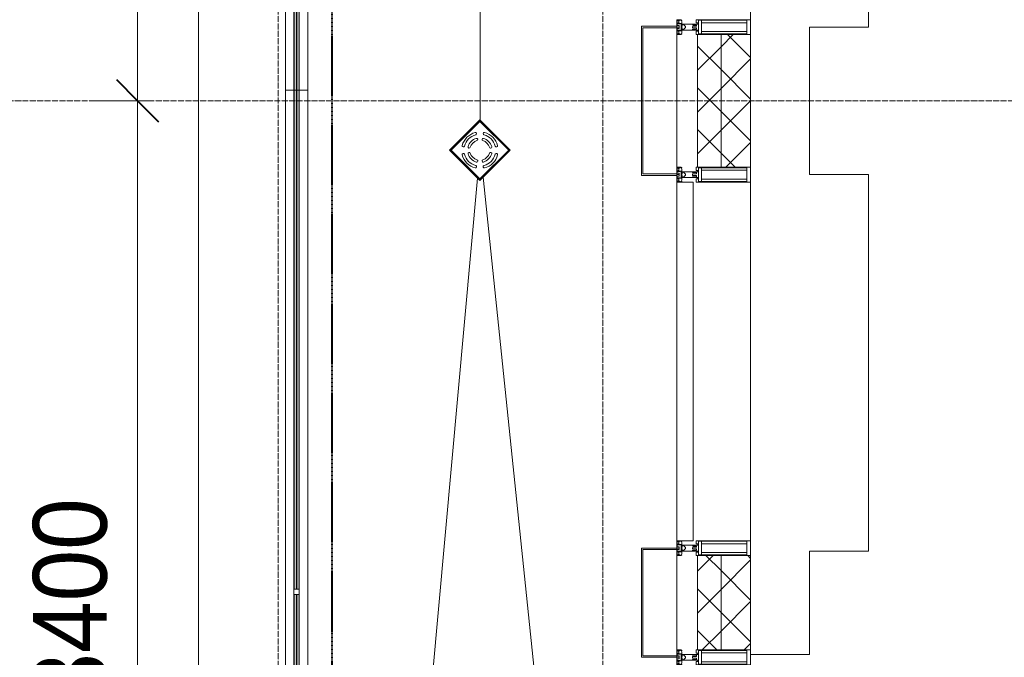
# Model space of a CAD drawing. Header units: millimetres. Extents: x 5617 to 101473, y 7718 to 212653.
# Tile 8 of 66: x 26655 to 29990, y 20315 to 22475. Entities that reach past the tile are written whole.
import ezdxf

# ---------------------------------------------------------------- set-up
doc = ezdxf.new("R2010")
doc.units = ezdxf.units.MM
for name, pattern in [('ADSK_Линия сетки', [25, 20, -2.5, 0, -2.5]), ('Линия сетки', [25, 20, -2.5, 0, -2.5]), ('Штрих_3_1_5_', [4.5, 3, -1.5]), ('Штриховая_ш3 п1_5', [4.5, 3, -1.5])]:
    doc.linetypes.add(name, pattern=pattern)
doc.layers.add('_Разделитель помещений_', color=4, linetype='Штриховая_ш3 п1_5', lineweight=40, true_color=0x00ffff)
for name, color, linetype, lineweight in [('Арматура трубопроводов', 7, 'Continuous', 18), ('Балясины', 7, 'Continuous', 30), ('Импосты витража', 7, 'Continuous', 18), ('Колонны', 7, 'Continuous', 18), ('Ограждение', 7, 'Continuous', 18), ('Оси', 7, 'Continuous', 9), ('Панели витража', 7, 'Continuous', 18), ('Перекрытия', 7, 'Continuous', 18), ('Поручни', 7, 'Continuous', 18), ('Размеры', 7, 'Continuous', 9), ('Размеры-100', 7, 'Continuous', 9), ('Сантехнические приборы', 7, 'Continuous', 18), ('Стены разрез', 7, 'Continuous', 40), ('Стены штриховка', 7, 'Continuous', 40), ('Элементы узлов', 7, 'Continuous', 18)]:
    doc.layers.add(name, color=color, linetype=linetype, lineweight=lineweight)
doc.styles.add('Arial', font='arial.ttf', dxfattribs={"width": 0.9, "height": 250})
doc.dimstyles.new('Основной_2_5_мм', dxfattribs={"dimscale": 304.8, "dimtxt": 255.06485, "dimasz": 0.463911, "dimexe": 0.492126, "dimexo": 0.492126, "dimgap": 0.098425, "dimtad": 1, "dimdec": 0, "dimdsep": 46, "dimtxsty": 'Arial', "dimblk1": 'OBLIQUE', "dimblk2": 'OBLIQUE', "dimsah": 1, "dimcen": 0.09, "dimdle": 0.492126, "dimazin": 2, "dimtfac": 1, "dimtdec": 4, "dimtix": 1, "dimtmove": 0, "dimatfit": 3, "dimfxl": 1, "dimtvp": 1, "dimtolj": 1, "dimtzin": 0, "dimlwd": 20, "dimlwe": 20, "dimarcsym": 2})
pattern_1 = [(45, (0, 0), (-70.71068, 70.71068), []), (135, (0, 0), (-70.71068, -70.71068), [])]

# ---------------------------------------------------------------- blocks, each defined once
blk = doc.blocks.new('135_SLK_K4_AR_rvt-1-МКСС_К4_L19_64_800_')
at = {"layer": '_Разделитель помещений_', "color": 131, "linetype": 'Штрих_3_1_5_', "true_color": 0xaaffff}
blk.add_line((103432.5, 15682.5), (103432.5, 23882.5), dxfattribs=at)
at = {"layer": 'Перекрытия', "color": 253, "true_color": 0xaaaaaa}
for p, q in [((105249.8, 23650), (105249.8, 22450)), ((105249.8, 22450), (105049.8, 22450)), ((105049.8, 22450), (105049.8, 21950)), ((105049.8, 21950), (105249.8, 21950)), ((105249.8, 21950), (105249.8, 20675)), ((105249.8, 20675), (105049.8, 20675)), ((105049.8, 20675), (105049.8, 20325)), ((105049.8, 20325), (104850, 20325))]:
    blk.add_line(p, q, dxfattribs=at)
blk = doc.blocks.new('Ограждение - 18Lx18W-7431883-МКСС_К4_L19_64_800_')
at = {"layer": 'Балясины', "color": 253, "lineweight": 5, "true_color": 0xaaaaaa}
for p, q in [((9, 9), (-9, 9)), ((-9, 9), (-9, -9)), ((9, -9), (9, 9)), ((-9, -9), (9, -9))]:
    blk.add_line(p, q, dxfattribs=at)
blk = doc.blocks.new('Ограждение - Ограждение-5832929-МКСС_К4_L19_64_800_')
at = {"layer": 'Ограждение', "lineweight": 5}
h = blk.add_hatch(color=256, dxfattribs=at)
h.paths.add_polyline_path([(20554, 3436.5), (20562, 3436.5), (20562, 5127.5), (20554, 5127.5), (20554, 3967.2)])
h.paths.add_polyline_path([(20554, 5145.5), (20562, 5145.5), (20562, 6836.5), (20554, 6836.5), (20554, 6359.1)])
h = blk.add_hatch(color=256, dxfattribs=at)
h.paths.add_polyline_path([(20563, 3436.5), (20571, 3436.5), (20571, 5127.5), (20563, 5127.5), (20563, 3967.2)])
h.paths.add_polyline_path([(20563, 5145.5), (20571, 5145.5), (20571, 6836.5), (20563, 6836.5), (20563, 6359.1)])
at = {"layer": 'Поручни', "color": 253, "lineweight": 5, "true_color": 0xaaaaaa}
for p, q in [((20525, 3436.5), (20525, 6836.5)), ((20525, 6836.5), (20553.5, 6836.5)), ((20553.5, 5145.5), (20553.5, 6836.5)), ((20562, 6836.5), (20554, 6836.5)), ((20554, 6836.5), (20554, 5145.5)), ((20562, 5145.5), (20562, 6836.5)), ((20562, 6836.5), (20563, 6836.5)), ((20571, 6836.5), (20563, 6836.5)), ((20563, 6836.5), (20563, 5145.5)), ((20571, 5145.5), (20571, 6836.5)), ((20571.5, 5145.5), (20571.5, 6836.5)), ((20571.5, 6836.5), (20600, 6836.5)), ((20600, 6836.5), (20600, 3436.5)), ((20553.5, 3436.5), (20553.5, 5127.5)), ((20554, 5127.5), (20554, 3436.5)), ((20562, 3436.5), (20562, 5127.5)), ((20563, 5127.5), (20563, 3436.5)), ((20571, 3436.5), (20571, 5127.5)), ((20571.5, 3436.5), (20571.5, 5127.5)), ((20553.5, 3436.5), (20525, 3436.5)), ((20554, 3436.5), (20562, 3436.5)), ((20563, 3436.5), (20562, 3436.5)), ((20563, 3436.5), (20571, 3436.5)), ((20600, 3436.5), (20571.5, 3436.5))]:
    blk.add_line(p, q, dxfattribs=at)
at = {"rotation": 180}
blk.add_blockref('Ограждение - 18Lx18W-7431883-МКСС_К4_L19_64_800_', (20562.5, 5136.5), dxfattribs=at)
blk = doc.blocks.new('Ограждение - Ограждение-5832934-МКСС_К4_L19_64_800_')
at = {"layer": 'Ограждение', "lineweight": 5}
for points in [[(20554, 6836.5), (20562, 6836.5), (20562, 8577), (20554, 8577), (20554, 6957.1)], [(20563, 6836.5), (20571, 6836.5), (20571, 8577), (20563, 8577), (20563, 6957.1)]]:
    blk.add_hatch(color=256, dxfattribs=at).paths.add_polyline_path(points)
at = {"layer": 'Поручни', "color": 253, "lineweight": 5, "true_color": 0xaaaaaa}
for p, q in [((20525, 8577), (20525, 6836.5)), ((20525, 8577), (20553.5, 8577)), ((20553.5, 8577), (20553.5, 6836.5)), ((20562, 8577), (20554, 8577)), ((20554, 8577), (20554, 6836.5)), ((20562, 6836.5), (20562, 8577)), ((20562, 8577), (20563, 8577)), ((20571, 8577), (20563, 8577)), ((20563, 8577), (20563, 6836.5)), ((20571, 6836.5), (20571, 8577)), ((20571.5, 8577), (20571.5, 6836.5)), ((20571.5, 8577), (20599.8, 8577)), ((20600, 6836.5), (20600, 8540)), ((20553.5, 6836.5), (20525, 6836.5)), ((20554, 6836.5), (20562, 6836.5)), ((20563, 6836.5), (20562, 6836.5)), ((20563, 6836.5), (20571, 6836.5)), ((20600, 6836.5), (20571.5, 6836.5))]:
    blk.add_line(p, q, dxfattribs=at)
blk = doc.blocks.new('Rectangular Mullion - R_StandardFrame_50Wx250H-4664157-МКСС_К4_L19_64_800_')
at = {"layer": 'Импосты витража', "color": 253, "lineweight": 5, "true_color": 0xaaaaaa}
for p, q in [((104850, 22450), (104850, 23625)), ((104600, 22452.5), (104600, 22475))]:
    blk.add_line(p, q, dxfattribs=at)
blk = doc.blocks.new('System Panel - A_PAN_Glass-7493421-МКСС_К4_L19_64_800_')
at = {"layer": 'Панели витража', "color": 253, "lineweight": 5, "true_color": 0xaaaaaa}
for p, q in [((607.5, 55), (-607.5, 55)), ((-607.5, 55), (-607.5, 0)), ((607.5, 0), (607.5, 55)), ((-607.5, 0), (607.5, 0))]:
    blk.add_line(p, q, dxfattribs=at)
blk = doc.blocks.new('Rectangular Mullion - R_StandardFrame_50Wx250H-5814808-МКСС_К4_L19_64_800_')
at = {"layer": 'Импосты витража', "color": 253, "lineweight": 5, "true_color": 0xaaaaaa}
for p, q in [((104600, 21952.5), (104600, 22447.5)), ((104850, 22425), (104850, 22450)), ((104850, 21950), (104850, 21975))]:
    blk.add_line(p, q, dxfattribs=at)
blk = doc.blocks.new('Rectangular Mullion - 50Wx250H-2623690-МКСС_К4_L19_64_800_')
at = {"layer": 'Элементы узлов', "color": 253, "lineweight": 5, "true_color": 0xaaaaaa}
for p, q in [((-25, 65.2), (-25, 250)), ((-25, 250), (0, 250)), ((-23, 237.3), (0, 237.3)), ((-23, 237.3), (-23, 73.6)), ((-14.9, 84), (-14.9, 237.3)), ((25, 250), (0, 250)), ((23, 237.3), (0, 237.3)), ((14.9, 84), (14.9, 237.3)), ((23, 237.3), (23, 73.6)), ((25, 65.2), (25, 250)), ((0, 84), (-23, 84)), ((-0.5, 73.6), (-23, 73.6)), ((-14, 71.3), (-14, 65.2)), ((-10, 71.3), (-14, 71.3)), ((-10, 53), (-10, 71.3)), ((-7, 65.2), (-5.9, 67.3)), ((-4.1, 67.3), (-5.9, 67.3)), ((-4.1, 67.3), (-2.9, 65.1)), ((0, 84), (23, 84)), ((0.5, 73.6), (23, 73.6)), ((4.1, 67.3), (2.9, 65.1)), ((4.1, 67.3), (5.9, 67.3)), ((7, 65.2), (5.9, 67.3)), ((10, 71.3), (14, 71.3)), ((10, 53), (10, 71.3)), ((14, 71.3), (14, 65.2)), ((-14, 65.2), (-25, 65.2)), ((-8.7, 53), (-10, 53)), ((-10, 53), (-10, 17)), ((-8.7, 53), (-7, 54.7)), ((-7, 65.2), (-7, 54.7)), ((-2.9, 65.1), (-2.9, 54.6)), ((-1.3, 53), (-2.9, 54.6)), ((0, 53), (-1.3, 53)), ((0, 53), (1.3, 53)), ((1.3, 53), (2.9, 54.6)), ((2.9, 65.1), (2.9, 54.6)), ((7, 65.2), (7, 54.7)), ((8.7, 53), (7, 54.7)), ((8.7, 53), (10, 53)), ((10, 53), (10, 17)), ((14, 65.2), (25, 65.2)), ((-23.8, 14.6), (-25, 14.2)), ((-25, 0), (-25, 14.2)), ((-22.3, 17), (-23.8, 17)), ((-23.8, 17), (-23.8, 14.6)), ((-22.5, 10.6), (-23.8, 14.6)), ((-22.5, 10.6), (-23.7, 9.9)), ((-23.7, 1.3), (-23.7, 9.9)), ((-23.7, 1.3), (-11.8, 1.3)), ((-23.2, 10.2), (-22.5, 8)), ((-22.5, 8), (-22.5, 4.5)), ((-21.3, 4.5), (-22.5, 4.5)), ((-22.3, 17), (-22.3, 16)), ((-22.3, 16), (-21.3, 16)), ((-19, 17.6), (-21.3, 16)), ((-21.3, 4.5), (-21.3, 6.5)), ((-21.3, 6.5), (-14.2, 6.5)), ((-18.4, 16.6), (-19, 17.6)), ((-7.4, 16.6), (-18.4, 16.6)), ((-14.2, 6.5), (-14.2, 4.5)), ((-13.2, 4.5), (-14.2, 4.5)), ((-13.2, 4.5), (-12.2, 7.2)), ((-12.7, 7.6), (-11.3, 11.4)), ((-12.7, 7.6), (-11.8, 6.9)), ((-12.2, 9), (-12.2, 14.8)), ((-12.2, 14.8), (0, 14.8)), ((-11.8, 1.3), (-11.8, 6.9)), ((-10.5, 11.2), (-11.3, 11.4)), ((-10.5, 1.5), (-10.5, 11.2)), ((-4.8, 1.5), (-10.5, 1.5)), ((-10, 17), (-7.5, 17)), ((-8.5, 23), (-1.5, 30)), ((-8.5, 18.5), (-8.5, 23)), ((-7.5, 18.5), (-8.5, 18.5)), ((-7.5, 17), (-7.5, 18.5)), ((-7.4, 18), (-7.4, 16.6)), ((-2.6, 18), (-7.4, 18)), ((0, 8), (-4.8, 8)), ((-4.8, 1.5), (-4.8, 8)), ((-2.6, 18), (-2.6, 16.8)), ((-2.6, 16.8), (0, 16.8)), ((-1.5, 30), (0, 30)), ((1.5, 30), (0, 30)), ((2.6, 16.8), (0, 16.8)), ((0, 14.8), (0, 16.8)), ((0, 14.8), (0, 16.8)), ((12.2, 14.8), (0, 14.8)), ((0, 0), (0, 8)), ((0, 8), (4.8, 8)), ((0, 0), (0, 8)), ((8.5, 23), (1.5, 30)), ((2.6, 18), (2.6, 16.8)), ((2.6, 18), (7.4, 18)), ((4.8, 1.5), (4.8, 8)), ((4.8, 1.5), (10.5, 1.5)), ((7.4, 18), (7.4, 16.6)), ((7.4, 16.6), (18.4, 16.6)), ((7.5, 18.5), (8.5, 18.5)), ((7.5, 17), (7.5, 18.5)), ((10, 17), (7.5, 17)), ((8.5, 18.5), (8.5, 23)), ((10.5, 11.2), (11.3, 11.4)), ((10.5, 1.5), (10.5, 11.2)), ((12.7, 7.6), (11.3, 11.4)), ((12.7, 7.6), (11.8, 6.9)), ((11.8, 1.3), (11.8, 6.9)), ((23.7, 1.3), (11.8, 1.3)), ((12.2, 9), (12.2, 14.8)), ((13.2, 4.5), (12.2, 7.2)), ((13.2, 4.5), (14.2, 4.5)), ((21.3, 6.5), (14.2, 6.5)), ((14.2, 6.5), (14.2, 4.5)), ((18.4, 16.6), (19, 17.6)), ((19, 17.6), (21.3, 16)), ((22.3, 16), (21.3, 16)), ((21.3, 4.5), (21.3, 6.5)), ((21.3, 4.5), (22.5, 4.5)), ((22.3, 17), (22.3, 16)), ((22.3, 17), (23.8, 17)), ((22.5, 10.6), (23.8, 14.6)), ((22.5, 10.6), (23.7, 9.9)), ((23.2, 10.2), (22.5, 8)), ((22.5, 8), (22.5, 4.5)), ((23.7, 1.3), (23.7, 9.9)), ((23.8, 17), (23.8, 14.6)), ((23.8, 14.6), (25, 14.2)), ((25, 0), (25, 14.2)), ((-25, 0), (0, 0)), ((25, 0), (0, 0))]:
    blk.add_line(p, q, dxfattribs=at)
for centre, start, end in [((-0.5, 73.1), 360, 90), ((0.5, 73.1), 90, 180)]:
    blk.add_arc(centre, 0.5, start, end, dxfattribs=at)
blk = doc.blocks.new('Rectangular Mullion - R_StandardFrame_50Wx250H-4674740-МКСС_К4_L19_64_800_')
at = {"layer": 'Импосты витража', "color": 253, "lineweight": 5, "true_color": 0xaaaaaa}
for p, q in [((104600, 20320), (104600, 20680)), ((104850, 20660), (104850, 20685)), ((104850, 20315), (104850, 20340))]:
    blk.add_line(p, q, dxfattribs=at)
blk = doc.blocks.new('Rectangular Mullion - R_StandardFrame_50Wx250H-V66-МКСС_К4_L19_64_800_')
at = {"layer": 'Импосты витража', "color": 253, "lineweight": 5, "true_color": 0xaaaaaa}
for p, q in [((104600, 29425), (104600, 29447.5)), ((104850, 28185), (104850, 29450)), ((104600, 28185), (104600, 28210))]:
    blk.add_line(p, q, dxfattribs=at)
blk = doc.blocks.new('A_SLK_PAN_Type1 - Прямой тип панели-6537337-МКСС_К4_L19_64_800_')
at = {"layer": 'Колонны', "lineweight": 5}
for p, q in [((-252.5, 120), (252.5, 120)), ((-252.5, 0), (-252.5, 120)), ((-247.5, 115), (-247.5, 0)), ((247.5, 115), (-247.5, 115)), ((247.5, 0), (247.5, 115)), ((252.5, 120), (252.5, 0)), ((-247.5, 0), (-252.5, 0)), ((252.5, 0), (247.5, 0))]:
    blk.add_line(p, q, dxfattribs=at)
blk = doc.blocks.new('A_SLK_PAN_Type1 - Прямой тип панели-6537338-МКСС_К4_L19_64_800_')
at = {"layer": 'Колонны', "lineweight": 5}
for p, q in [((-185, 120), (185, 120)), ((-185, 0), (-185, 120)), ((-180, 115), (-180, 0)), ((180, 115), (-180, 115)), ((180, 0), (180, 115)), ((185, 120), (185, 0)), ((-180, 0), (-185, 0)), ((185, 0), (180, 0))]:
    blk.add_line(p, q, dxfattribs=at)
blk = doc.blocks.new('HL_RU_balcony and terrace drain_HL5100T-A-200505 - HL_Трап для балконов и террас_HL5100T-V72-МКСС_К4_L19_64_800_')
at = {"layer": 'Арматура трубопроводов', "color": 253, "lineweight": 5, "true_color": 0xaaaaaa}
for centre, radius, start, end in [((-29, 50.2), 4, 119.9633, 299.9633), ((0, 0), 62, 60.0367, 119.9633), ((0, 0), 54, 60.0367, 119.9633), ((-17.8, 33.6), 4, 117.8755, 297.8755), ((0, 0), 42, 62.1245, 117.8755), ((0, 0), 34, 62.1245, 117.8755), ((17.8, 33.6), 4, 242.1245, 62.1245), ((29, 50.2), 4, 240.0367, 60.0367), ((0, 0), 62, 150.0367, 209.9633), ((0, 0), 54, 150.0367, 209.9633), ((-50.2, 29), 4, 330.0367, 150.0367), ((0, 0), 42, 152.1245, 207.8755), ((-33.6, 17.8), 4, 332.1245, 152.1245), ((0, 0), 34, 152.1245, 207.8755), ((33.6, 17.8), 4, 27.8755, 207.8755), ((0, 0), 34, 332.1245, 27.8755), ((0, 0), 42, 332.1245, 27.8755), ((50.2, 29), 4, 29.9633, 209.9633), ((0, 0), 54, 330.0367, 29.9633), ((0, 0), 62, 330.0367, 29.9633), ((-50.2, -29), 4, 209.9633, 29.9633), ((-33.6, -17.8), 4, 207.8755, 27.8755), ((-17.8, -33.6), 4, 62.1245, 242.1245), ((0, 0), 34, 242.1245, 297.8755), ((17.8, -33.6), 4, 297.8755, 117.8755), ((33.6, -17.8), 4, 152.1245, 332.1245), ((50.2, -29), 4, 150.0367, 330.0367), ((-29, -50.2), 4, 60.0367, 240.0367), ((0, 0), 62, 240.0367, 299.9633), ((0, 0), 54, 240.0367, 299.9633), ((0, 0), 42, 242.1245, 297.8755), ((29, -50.2), 4, 299.9633, 119.9633)]:
    blk.add_arc(centre, radius, start, end, dxfattribs=at)
at = {"layer": 'Сантехнические приборы', "color": 253, "lineweight": 5, "true_color": 0xaaaaaa}
for p, q in [((-72.5, 72.5), (72.5, 72.5)), ((-72.5, -72.5), (-72.5, 72.5)), ((-70, 70), (-70, -70)), ((70, 70), (-70, 70)), ((69, 69), (-69, 69)), ((-69, 69), (-69, -69)), ((69, -69), (69, 69)), ((70, -70), (70, 70)), ((72.5, 72.5), (72.5, -72.5)), ((-72.5, -72.5), (72.5, -72.5)), ((70, -70), (-70, -70)), ((-69, -69), (69, -69))]:
    blk.add_line(p, q, dxfattribs=at)
for start, end in [(90, 91.6217), (88.3783, 90), (178.3783, 181.6217), (358.3783, 1.6217), (268.3783, 270), (270, 271.6217)]:
    blk.add_arc((0, 0), 72.9, start, end, dxfattribs=at)
blk = doc.blocks.new('135_SLK_K4_AR_FCD_rvt-1-МКСС_К4_L19_64_800_')
at = {"layer": 'Стены разрез', "lineweight": 5, "true_color": 0xaaaaaa}
h = blk.add_hatch(dxfattribs=at)
h.set_pattern_fill('FP_4', color=253, style=0, pattern_type=2)
h.set_pattern_definition(pattern_1)
h.paths.add_polyline_path([(104750, 21975), (104750, 22425), (104670, 22425), (104670, 21975)])
h = blk.add_hatch(dxfattribs=at)
h.set_pattern_fill('FP_4', color=253, style=0, pattern_type=2)
h.set_pattern_definition(pattern_1)
h.paths.add_polyline_path([(104850, 21975), (104850, 22425), (104750, 22425), (104750, 21975)])
h = blk.add_hatch(dxfattribs=at)
h.set_pattern_fill('FP_4', color=253, style=0, pattern_type=2)
h.set_pattern_definition(pattern_1)
h.paths.add_polyline_path([(104750, 20340), (104750, 20660), (104670, 20660), (104670, 20340)])
h = blk.add_hatch(dxfattribs=at)
h.set_pattern_fill('FP_4', color=253, style=0, pattern_type=2)
h.set_pattern_definition(pattern_1)
h.paths.add_polyline_path([(104850, 20340), (104850, 20660), (104750, 20660), (104750, 20340)])
at = {"layer": 'Перекрытия', "color": 253, "lineweight": 5, "true_color": 0xaaaaaa}
for p, q in [((102980, 15230), (102980, 24250)), ((103934.2, 22134.3), (103934.2, 23134.3)), ((103925.3, 21938.2), (103350, 15600)), ((104600, 15600), (103944.1, 21941.3))]:
    blk.add_line(p, q, dxfattribs=at)
at = {"layer": 'Стены разрез', "color": 253, "lineweight": 9, "true_color": 0xaaaaaa}
for p, q in [((104670, 22425), (104670, 21975)), ((104850, 22425), (104670, 22425)), ((104850, 21975), (104850, 22425)), ((104670, 21975), (104850, 21975)), ((104670, 20660), (104670, 20340)), ((104850, 20660), (104670, 20660)), ((104850, 20340), (104850, 20660)), ((104670, 20340), (104850, 20340))]:
    blk.add_line(p, q, dxfattribs=at)
at = {"layer": 'Стены штриховка', "color": 253, "lineweight": 9, "true_color": 0xaaaaaa}
for p, q in [((104750, 21975), (104750, 22425)), ((104750, 20340), (104750, 20660))]:
    blk.add_line(p, q, dxfattribs=at)
at = {"layer": 'Импосты витража', "color": 253, "lineweight": 5, "true_color": 0xaaaaaa}
for name, p in [('Rectangular Mullion - R_StandardFrame_50Wx250H-4664157-МКСС_К4_L19_64_800_', (0, 0)), ('Rectangular Mullion - R_StandardFrame_50Wx250H-5814808-МКСС_К4_L19_64_800_', (0, 0)), ('Rectangular Mullion - R_StandardFrame_50Wx250H-V66-МКСС_К4_L19_64_800_', (0, -7500)), ('Rectangular Mullion - R_StandardFrame_50Wx250H-4674740-МКСС_К4_L19_64_800_', (0, 0))]:
    blk.add_blockref(name, p, dxfattribs=at)
at = {"layer": 'Импосты витража', "color": 253, "lineweight": 5, "true_color": 0xaaaaaa, "rotation": 270}
for p in [(104600, 22450), (104600, 21950), (104600, 20685), (104600, 20315)]:
    blk.add_blockref('Rectangular Mullion - 50Wx250H-2623690-МКСС_К4_L19_64_800_', p, dxfattribs=at)
at = {"layer": 'Колонны', "color": 253, "lineweight": 5, "true_color": 0xaaaaaa, "rotation": 89.99999999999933}
for name, p in [('A_SLK_PAN_Type1 - Прямой тип панели-6537337-МКСС_К4_L19_64_800_', (104600, 22200)), ('A_SLK_PAN_Type1 - Прямой тип панели-6537338-МКСС_К4_L19_64_800_', (104600, 20500))]:
    blk.add_blockref(name, p, dxfattribs=at)
at = {"layer": 'Ограждение', "color": 253, "lineweight": 5, "true_color": 0xaaaaaa}
for name in ['Ограждение - Ограждение-5832934-МКСС_К4_L19_64_800_', 'Ограждение - Ограждение-5832929-МКСС_К4_L19_64_800_']:
    blk.add_blockref(name, (82750, 15400), dxfattribs=at)
at = {"layer": 'Панели витража', "color": 253, "lineweight": 5, "true_color": 0xaaaaaa, "rotation": 270}
blk.add_blockref('System Panel - A_PAN_Glass-7493421-МКСС_К4_L19_64_800_', (104600, 21317.5), dxfattribs=at)
at = {"layer": 'Сантехнические приборы', "color": 253, "lineweight": 5, "true_color": 0xaaaaaa, "rotation": 44.9999999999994}
blk.add_blockref('HL_RU_balcony and terrace drain_HL5100T-A-200505 - HL_Трап для балконов и террас_HL5100T-V72-МКСС_К4_L19_64_800_', (103933.1, 22032.9), dxfattribs=at)
blk = doc.blocks.new('DIMBLOCK16-МКСС_К4_L19_64_800_')
at = {"layer": 'Размеры-100', "lineweight": 40, "transparency": 16777216}
for p, q in [((27054.2, 22200), (26983.5, 22270.7)), ((27054.2, 22200), (27124.9, 22129.3)), ((27054.2, 18800), (26983.5, 18870.7)), ((27054.2, 18800), (27124.9, 18729.3))]:
    blk.add_line(p, q, dxfattribs=at)
at = {"layer": 'Размеры-100', "lineweight": 20, "transparency": 16777216}
for p, q in [((27054.2, 22200), (26904.2, 22200)), ((27054.2, 18800), (27054.2, 22200)), ((27054.2, 22200), (27104.2, 22200)), ((27054.2, 18800), (26904.2, 18800)), ((27054.2, 18800), (27104.2, 18800))]:
    blk.add_line(p, q, dxfattribs=at)
at = {"layer": 'Размеры-100', "color": 0, "lineweight": 20, "transparency": 16777216, "insert": (26699.6, 20154.7), "char_height": 250, "width": 828.765, "attachment_point": 1, "rotation": 90, "line_spacing_factor": 0.941778, "style": 'Arial'}
blk.add_mtext('3400', dxfattribs=at)
blk = doc.blocks.new('_Oblique')
at = {"color": 0, "linetype": 'ByBlock', "lineweight": -2}
blk.add_line((-0.5, -0.5), (0.5, 0.5), dxfattribs=at)
blk = doc.blocks.new('DIMBLOCK17-МКСС_К4_L19_64_800_')
at = {"layer": 'Размеры-100', "lineweight": 40, "transparency": 16777216}
for p, q in [((27054.2, 26300), (26983.5, 26370.7)), ((27054.2, 26300), (27124.9, 26229.3)), ((27054.2, 22200), (26983.5, 22270.7)), ((27054.2, 22200), (27124.9, 22129.3))]:
    blk.add_line(p, q, dxfattribs=at)
at = {"layer": 'Размеры-100', "lineweight": 20, "transparency": 16777216}
for p, q in [((27054.2, 26300), (26904.2, 26300)), ((27054.2, 22200), (27054.2, 26300)), ((27054.2, 26300), (27104.2, 26300)), ((27054.2, 22200), (26904.2, 22200)), ((27054.2, 22200), (27104.2, 22200))]:
    blk.add_line(p, q, dxfattribs=at)
at = {"layer": 'Размеры-100', "color": 0, "lineweight": 20, "transparency": 16777216, "insert": (26699.6, 23904.7), "char_height": 250, "width": 828.765, "attachment_point": 1, "rotation": 90, "line_spacing_factor": 0.941778, "style": 'Arial'}
blk.add_mtext('4100', dxfattribs=at)

msp = doc.modelspace()

# ---------------------------------------------------------------- linework, layer by layer
at = {"layer": 'Оси', "linetype": 'Линия сетки'}
for p, q in [((27530.3, 12025.7), (27530.3, 33220)), ((28630.3, 12025.7), (28630.3, 33220))]:
    msp.add_line(p, q, dxfattribs=at)
at = {"layer": 'Оси', "linetype": 'ADSK_Линия сетки'}
msp.add_line((61271.8, 22200), (24565.1, 22200), dxfattribs=at)

# ---------------------------------------------------------------- block references
at = {"lineweight": 5}
for name in ['135_SLK_K4_AR_FCD_rvt-1-МКСС_К4_L19_64_800_', '135_SLK_K4_AR_rvt-1-МКСС_К4_L19_64_800_']:
    msp.add_blockref(name, (-75719.7, 0), dxfattribs=at)

# ---------------------------------------------------------------- dimensions: what is measured, and where the dimension line sits
at = {"layer": 'Размеры', "lineweight": 20}
for base, p1, p2, override, picture, middle in [((27054.2, 26300), (26954.2, 22200), (26954.2, 26300), {"dimpost": '<>', "dimfxl": 4100}, 'DIMBLOCK17-МКСС_К4_L19_64_800_', (26896.6, 24250)), ((27054.2, 22200), (26954.2, 18800), (26954.2, 22200), {"dimpost": '<>', "dimfxl": 3400}, 'DIMBLOCK16-МКСС_К4_L19_64_800_', (26896.5, 20500))]:
    dim = msp.add_linear_dim(base=base, p1=p1, p2=p2, angle=90, dimstyle='Основной_2_5_мм', override=override, dxfattribs=at)
    dim.commit()
    dim.dimension.update_dxf_attribs({"geometry": picture, "text_midpoint": middle})

doc.saveas('drawing.dxf')
